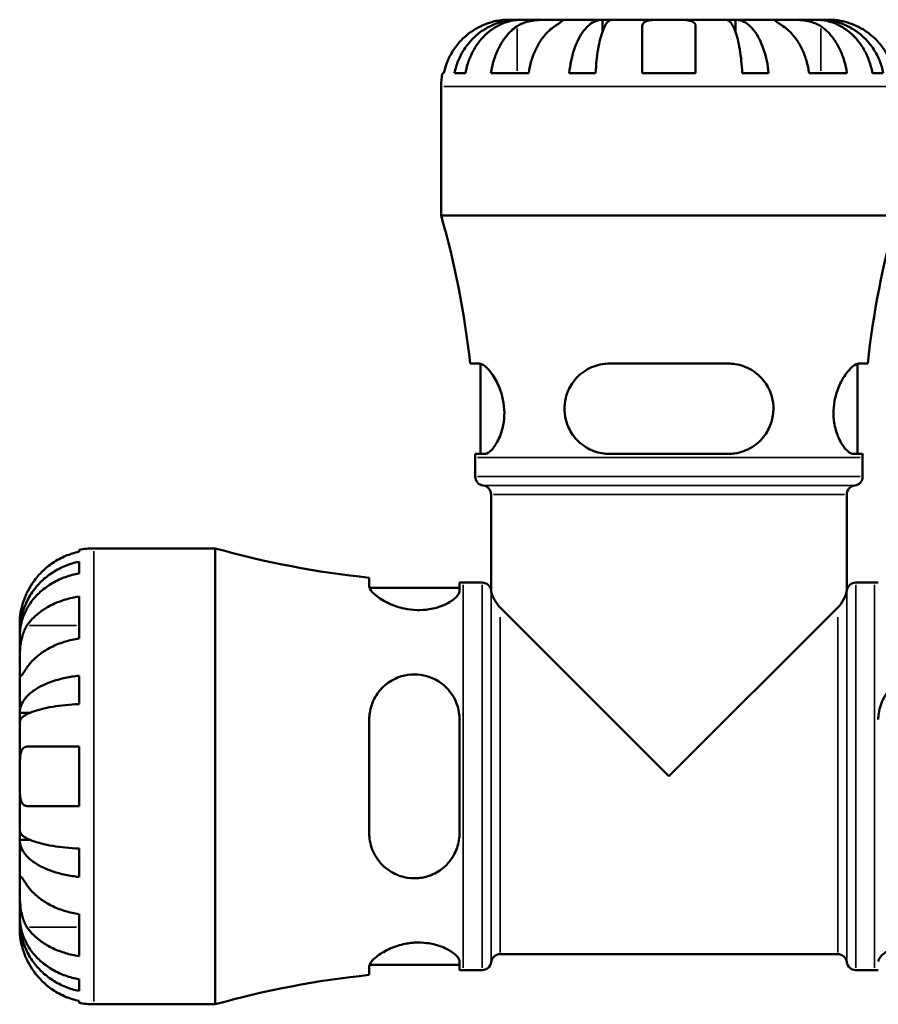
# Model space of a CAD drawing. Header units: inches. Extents: x 0.1 to 36.2, y -4.8 to 24.8.
# Tile 5 of 12: x 13.9 to 17.4, y 10.3 to 14.3. Entities that reach past the tile are written whole.
import ezdxf

# ---------------------------------------------------------------- set-up
doc = ezdxf.new("R2010")
doc.units = ezdxf.units.IN
doc.header["$MEASUREMENT"] = 0
doc.layers.add('Visible (ANSI)', color=7, linetype='Continuous', lineweight=50)
doc.layers.add('Visible Narrow (ANSI)', color=7, linetype='Continuous', lineweight=35)

msp = doc.modelspace()

# ---------------------------------------------------------------- linework, layer by layer
at = {"layer": 'Visible (ANSI)'}
for p, q in [((15.9495, 14.2885), (15.9074, 14.2885)), ((15.9495, 14.2885), (15.9495, 14.2878)), ((15.9656, 14.2885), (15.9495, 14.2885)), ((16.0991, 14.2885), (15.9656, 14.2885)), ((16.2922, 14.2885), (16.0991, 14.2885)), ((16.2922, 14.2885), (16.2922, 14.2405)), ((16.3309, 14.2885), (16.2922, 14.2885)), ((16.5619, 14.2885), (16.3309, 14.2885)), ((16.4538, 14.0721), (16.4538, 14.2624)), ((16.7929, 14.2885), (16.5619, 14.2885)), ((16.6701, 14.2624), (16.6701, 14.0721)), ((16.8316, 14.2885), (16.7929, 14.2885)), ((17.0248, 14.2885), (16.8316, 14.2885)), ((16.8316, 14.2885), (16.8316, 14.2405)), ((17.1583, 14.2885), (17.0248, 14.2885)), ((17.1744, 14.2885), (17.1583, 14.2885)), ((17.2165, 14.2885), (17.1744, 14.2885)), ((17.1744, 14.2885), (17.1744, 14.2878)), ((15.6424, 14.0721), (15.6488, 14.0721)), ((15.6919, 14.0721), (15.7363, 14.0721)), ((15.8397, 14.0721), (15.9928, 14.0721)), ((16.1572, 14.0721), (16.2643, 14.0721)), ((16.4538, 14.0721), (16.6701, 14.0721)), ((16.8596, 14.0721), (16.9667, 14.0721)), ((17.1311, 14.0721), (17.2841, 14.0721)), ((17.3876, 14.0721), (17.432, 14.0721)), ((15.6369, 13.4947), (15.6369, 14.018)), ((17.4869, 13.4947), (15.6369, 13.4947)), ((15.7919, 12.8933), (15.7551, 12.8933)), ((15.7966, 12.5268), (15.7966, 12.8927)), ((16.8028, 12.8933), (16.3211, 12.8933)), ((17.3272, 12.5268), (17.3272, 12.8927)), ((17.3687, 12.8933), (17.3319, 12.8933)), ((15.7757, 12.5268), (15.8135, 12.5268)), ((15.7757, 12.4349), (15.7757, 12.5119)), ((16.3211, 12.5268), (16.8028, 12.5268)), ((17.3104, 12.5268), (17.3482, 12.5268)), ((17.3482, 12.4349), (17.3482, 12.5119)), ((15.8404, 11.9704), (15.8404, 12.3615)), ((17.2834, 11.9704), (17.2834, 12.3615)), ((14.1678, 12.1295), (14.1678, 12.1374)), ((14.228, 12.1435), (14.7207, 12.1435)), ((14.7207, 10.2935), (14.7207, 12.1435)), ((14.1678, 12.0417), (14.1678, 12.0893)), ((15.3456, 12.0243), (15.3456, 11.9907)), ((15.7122, 11.9702), (15.7122, 12.0048)), ((15.727, 12.0047), (15.8034, 12.0047)), ((17.3204, 12.0047), (17.3968, 12.0047)), ((14.1678, 11.7775), (14.1678, 11.9478)), ((15.3469, 11.9838), (15.7122, 11.9838)), ((15.8769, 11.9036), (16.5619, 11.2185)), ((16.5619, 11.2185), (17.247, 11.9036)), ((13.9269, 11.8026), (13.9269, 11.8424)), ((13.9269, 11.8026), (13.9275, 11.8026)), ((13.9269, 11.7866), (13.9269, 11.8026)), ((13.9269, 11.6597), (13.9269, 11.7866)), ((13.9269, 11.4765), (13.9269, 11.6597)), ((14.1678, 11.5119), (14.1678, 11.6267)), ((13.9269, 11.4765), (13.9692, 11.4765)), ((13.9269, 11.4378), (13.9269, 11.4765)), ((13.9269, 11.2185), (13.9269, 11.4378)), ((15.3456, 11.4489), (15.3456, 10.9881)), ((15.7122, 10.9881), (15.7122, 11.4489)), ((13.9565, 11.3389), (14.1678, 11.3389)), ((14.1678, 11.0981), (14.1678, 11.3389)), ((13.9269, 10.9992), (13.9269, 11.2185)), ((14.1678, 11.0981), (13.9565, 11.0981)), ((13.9269, 10.9605), (13.9269, 10.9992)), ((13.9269, 10.9605), (13.9692, 10.9605)), ((13.9269, 10.7773), (13.9269, 10.9605)), ((14.1678, 10.8102), (14.1678, 10.9251)), ((13.9269, 10.6503), (13.9269, 10.7773)), ((13.9269, 10.6343), (13.9269, 10.6503)), ((13.9269, 10.6343), (13.9275, 10.6343)), ((13.9269, 10.5945), (13.9269, 10.6343)), ((14.1678, 10.4892), (14.1678, 10.6595)), ((15.8769, 10.497), (17.247, 10.497)), ((15.3456, 10.4463), (15.3456, 10.4126)), ((15.3469, 10.4532), (15.7122, 10.4532)), ((15.7122, 10.4322), (15.7122, 10.4667)), ((15.727, 10.4322), (15.8034, 10.4322)), ((17.3204, 10.4322), (17.3968, 10.4322)), ((14.1678, 10.3477), (14.1678, 10.3952)), ((14.1678, 10.2996), (14.1678, 10.3075)), ((14.228, 10.2935), (14.7207, 10.2935))]:
    msp.add_line(p, q, dxfattribs=at)
for centre, radius, start, end in [((15.9074, 14.018), 0.2705, 168.463, 180), ((12.2256, 12.5119), 3.5501, 6.1678, 16.0716), ((20.8983, 12.5119), 3.5501, 163.9284, 173.8322), ((12.2256, 12.5119), 3.5501, 0, 0.2403), ((20.8983, 12.5119), 3.5501, 179.7597, 180), ((15.8127, 12.4349), 0.037, 180, 262.8192), ((17.3112, 12.4349), 0.037, 277.1808, 0), ((15.8034, 12.3615), 0.037, 0, 82.8192), ((17.3204, 12.3615), 0.037, 97.1808, 180), ((14.228, 11.8424), 0.301, 90, 101.537), ((15.727, 15.7233), 3.7185, 254.299, 264.1126), ((15.727, 15.7233), 3.7185, 269.7706, 270), ((15.8034, 11.9677), 0.037, 7.1808, 90), ((17.3204, 11.9677), 0.037, 90, 172.8192), ((17.3968, 15.7233), 3.7185, 270, 270.2294), ((15.8769, 11.977), 0.037, 187.1808, 190.1618), ((17.247, 11.977), 0.037, 349.8382, 352.8192), ((15.8769, 10.46), 0.037, 90, 172.8192), ((17.247, 10.46), 0.037, 7.1808, 90), ((15.727, 6.7137), 3.7185, 90, 90.2294), ((15.8034, 10.4692), 0.037, 270, 352.8192), ((17.3204, 10.4692), 0.037, 187.1808, 270), ((17.3968, 6.7137), 3.7185, 89.7706, 90), ((15.727, 6.7137), 3.7185, 95.8874, 105.701), ((14.228, 10.5945), 0.301, 258.463, 270)]:
    msp.add_arc(centre, radius, start, end, dxfattribs=at)
for points, knots in [([(15.7992, 14.2624), (15.7874, 14.2569), (15.7755, 14.2502), (15.7488, 14.2325), (15.7346, 14.2207), (15.7109, 14.1971), (15.6991, 14.1831), (15.6788, 14.1528), (15.6703, 14.1366), (15.6577, 14.1063), (15.6523, 14.0894), (15.6488, 14.0721)], [3.3710416, 3.3710416, 3.3710416, 3.3710416, 3.4664774, 3.4664774, 3.5945107, 3.5945107, 3.7217826, 3.7217826, 3.8490545, 3.8490545, 3.9723619, 3.9723619, 3.9723619, 3.9723619]), ([(15.6919, 14.0721), (15.6953, 14.0894), (15.7005, 14.1064), (15.7127, 14.1368), (15.721, 14.153), (15.7406, 14.1833), (15.752, 14.1973), (15.7749, 14.2209), (15.7885, 14.2327), (15.8179, 14.2529), (15.8337, 14.2614), (15.8637, 14.2742), (15.8807, 14.2797), (15.9155, 14.2868), (15.9333, 14.2885), (15.9495, 14.2885)], [0.1303364, 0.1303364, 0.1303364, 0.1303364, 0.2540584, 0.2540584, 0.381276, 0.381276, 0.5084936, 0.5084936, 0.6360304, 0.6360304, 0.7635673, 0.7635673, 0.8915914, 0.8915914, 1.0196155, 1.0196155, 1.0196155, 1.0196155]), ([(15.9656, 14.2885), (15.9511, 14.2885), (15.9353, 14.2868), (15.9043, 14.2797), (15.8892, 14.2742), (15.8624, 14.2614), (15.8484, 14.2529), (15.8223, 14.2327), (15.8101, 14.2209), (15.7897, 14.1973), (15.7796, 14.1833), (15.7622, 14.153), (15.7548, 14.1368), (15.7439, 14.1064), (15.7393, 14.0894), (15.7363, 14.0721)], [3.0637481, 3.0637481, 3.0637481, 3.0637481, 3.1917723, 3.1917723, 3.3197964, 3.3197964, 3.4473332, 3.4473332, 3.57487, 3.57487, 3.7020877, 3.7020877, 3.8293053, 3.8293053, 3.9530272, 3.9530272, 3.9530272, 3.9530272]), ([(15.9074, 14.2885), (15.9074, 14.2885), (15.9063, 14.2885), (15.9019, 14.2884), (15.8983, 14.2883), (15.8868, 14.2876), (15.8776, 14.2866), (15.8594, 14.2832), (15.8514, 14.2814), (15.8367, 14.2771), (15.8303, 14.2751), (15.817, 14.2702), (15.8103, 14.2674), (15.8021, 14.2638), (15.8007, 14.2631), (15.7992, 14.2624)], [-1.9083114, -1.9083114, -1.9083114, -1.9083114, -1.8410665, -1.8410665, -1.767715, -1.767715, -1.6603296, -1.6603296, -1.5872685, -1.5872685, -1.5326102, -1.5326102, -1.476028, -1.476028, -1.4636078, -1.4636078, -1.4636078, -1.4636078]), ([(15.8397, 14.0721), (15.8423, 14.0894), (15.846, 14.1063), (15.855, 14.1366), (15.861, 14.1528), (15.8753, 14.1831), (15.8837, 14.1971), (15.9005, 14.2207), (15.9105, 14.2325), (15.9293, 14.2502), (15.9378, 14.2569), (15.9461, 14.2624)], [0.1303408, 0.1303408, 0.1303408, 0.1303408, 0.2536482, 0.2536482, 0.3809202, 0.3809202, 0.5081921, 0.5081921, 0.6362254, 0.6362254, 0.7316612, 0.7316612, 0.7316612, 0.7316612]), ([(15.9461, 14.2624), (15.9486, 14.2641), (15.9512, 14.2656), (15.9592, 14.27), (15.965, 14.2727), (15.9779, 14.2774), (15.9849, 14.2794), (16.0025, 14.2835), (16.0133, 14.2852), (16.0378, 14.2876), (16.0512, 14.2881), (16.077, 14.2885), (16.089, 14.2885), (16.0991, 14.2885)], [-0.4426933, -0.4426933, -0.4426933, -0.4426933, -0.4134358, -0.4134358, -0.356428, -0.356428, -0.2966362, -0.2966362, -0.2128548, -0.2128548, -0.1090118, -0.1090118, 0, 0, 0, 0]), ([(16.0991, 14.2624), (16.0908, 14.2569), (16.0823, 14.2502), (16.0635, 14.2325), (16.0535, 14.2207), (16.0367, 14.1971), (16.0283, 14.1831), (16.014, 14.1528), (16.008, 14.1366), (15.999, 14.1063), (15.9953, 14.0894), (15.9928, 14.0721)], [3.3710401, 3.3710401, 3.3710401, 3.3710401, 3.4664759, 3.4664759, 3.5945092, 3.5945092, 3.7217811, 3.7217811, 3.849053, 3.849053, 3.9723605, 3.9723605, 3.9723605, 3.9723605]), ([(16.0991, 14.2885), (16.1047, 14.2885), (16.1097, 14.2885), (16.1185, 14.2884), (16.1222, 14.2884), (16.1288, 14.2879), (16.1307, 14.2873), (16.1309, 14.285), (16.1292, 14.2833), (16.1239, 14.2791), (16.1209, 14.277), (16.1139, 14.2723), (16.1099, 14.2696), (16.1034, 14.2653), (16.1013, 14.2639), (16.0991, 14.2624)], [0, 0, 0, 0, 0.0605809, 0.0605809, 0.1253161, 0.1253161, 0.2148329, 0.2148329, 0.2996129, 0.2996129, 0.3587788, 0.3587788, 0.416121, 0.416121, 0.4421601, 0.4421601, 0.4421601, 0.4421601]), ([(16.1572, 14.0721), (16.159, 14.0894), (16.1617, 14.1064), (16.1681, 14.1368), (16.1724, 14.153), (16.1827, 14.1833), (16.1887, 14.1973), (16.2007, 14.2209), (16.2078, 14.2327), (16.2232, 14.2529), (16.2315, 14.2614), (16.2472, 14.2742), (16.2562, 14.2797), (16.2744, 14.2868), (16.2837, 14.2885), (16.2922, 14.2885)], [0.1303364, 0.1303364, 0.1303364, 0.1303364, 0.2540584, 0.2540584, 0.381276, 0.381276, 0.5084936, 0.5084936, 0.6360304, 0.6360304, 0.7635673, 0.7635673, 0.8915914, 0.8915914, 1.0196155, 1.0196155, 1.0196155, 1.0196155]), ([(16.3309, 14.2885), (16.3267, 14.2885), (16.3221, 14.2868), (16.3131, 14.2797), (16.3087, 14.2742), (16.301, 14.2614), (16.2969, 14.2529), (16.2893, 14.2327), (16.2858, 14.2209), (16.2798, 14.1973), (16.2769, 14.1833), (16.2718, 14.153), (16.2697, 14.1368), (16.2665, 14.1064), (16.2652, 14.0894), (16.2643, 14.0721)], [3.0637484, 3.0637484, 3.0637484, 3.0637484, 3.1917725, 3.1917725, 3.3197966, 3.3197966, 3.4473335, 3.4473335, 3.5748703, 3.5748703, 3.7020879, 3.7020879, 3.8293055, 3.8293055, 3.9530275, 3.9530275, 3.9530275, 3.9530275]), ([(16.4538, 14.2624), (16.4538, 14.2643), (16.454, 14.2661), (16.4552, 14.2705), (16.4565, 14.2729), (16.4605, 14.2774), (16.4633, 14.2794), (16.4721, 14.2835), (16.4787, 14.2852), (16.4964, 14.2876), (16.5078, 14.2881), (16.5335, 14.2885), (16.5477, 14.2885), (16.5619, 14.2885)], [-0.4398235, -0.4398235, -0.4398235, -0.4398235, -0.4063078, -0.4063078, -0.353671, -0.353671, -0.2963084, -0.2963084, -0.2119376, -0.2119376, -0.1088504, -0.1088504, 0, 0, 0, 0]), ([(16.5619, 14.2885), (16.5708, 14.2885), (16.5796, 14.2885), (16.5975, 14.2884), (16.6064, 14.2883), (16.627, 14.2876), (16.6378, 14.2866), (16.6523, 14.2832), (16.6571, 14.2814), (16.6637, 14.2771), (16.6658, 14.2751), (16.6689, 14.2702), (16.6698, 14.2674), (16.6701, 14.2638), (16.6701, 14.2631), (16.6701, 14.2624)], [-1.9083114, -1.9083114, -1.9083114, -1.9083114, -1.8410665, -1.8410665, -1.767715, -1.767715, -1.6603296, -1.6603296, -1.5872685, -1.5872685, -1.5326102, -1.5326102, -1.476028, -1.476028, -1.4636078, -1.4636078, -1.4636078, -1.4636078]), ([(16.8596, 14.0721), (16.8587, 14.0894), (16.8573, 14.1064), (16.8542, 14.1368), (16.8521, 14.153), (16.847, 14.1833), (16.844, 14.1973), (16.8381, 14.2209), (16.8346, 14.2327), (16.827, 14.2529), (16.8229, 14.2614), (16.8151, 14.2742), (16.8107, 14.2797), (16.8017, 14.2868), (16.7971, 14.2885), (16.7929, 14.2885)], [0.1303364, 0.1303364, 0.1303364, 0.1303364, 0.2540584, 0.2540584, 0.381276, 0.381276, 0.5084936, 0.5084936, 0.6360304, 0.6360304, 0.7635673, 0.7635673, 0.8915914, 0.8915914, 1.0196155, 1.0196155, 1.0196155, 1.0196155]), ([(16.8316, 14.2885), (16.8402, 14.2885), (16.8495, 14.2868), (16.8677, 14.2797), (16.8767, 14.2742), (16.8924, 14.2614), (16.9006, 14.2529), (16.9161, 14.2327), (16.9232, 14.2209), (16.9352, 14.1973), (16.9412, 14.1833), (16.9515, 14.153), (16.9558, 14.1368), (16.9622, 14.1064), (16.9649, 14.0894), (16.9667, 14.0721)], [3.0637481, 3.0637481, 3.0637481, 3.0637481, 3.1917723, 3.1917723, 3.3197964, 3.3197964, 3.4473332, 3.4473332, 3.57487, 3.57487, 3.7020877, 3.7020877, 3.8293053, 3.8293053, 3.9530272, 3.9530272, 3.9530272, 3.9530272]), ([(17.0248, 14.2624), (17.0223, 14.2641), (17.02, 14.2656), (17.0133, 14.27), (17.0094, 14.2727), (17.0025, 14.2774), (16.9996, 14.2794), (16.9944, 14.2835), (16.9929, 14.2852), (16.9933, 14.2876), (16.996, 14.2881), (17.0066, 14.2885), (17.0146, 14.2885), (17.0248, 14.2885)], [-0.4426933, -0.4426933, -0.4426933, -0.4426933, -0.4134358, -0.4134358, -0.356428, -0.356428, -0.2966362, -0.2966362, -0.2128548, -0.2128548, -0.1090118, -0.1090118, 0, 0, 0, 0]), ([(17.0248, 14.2885), (17.0304, 14.2885), (17.0366, 14.2885), (17.0505, 14.2884), (17.0582, 14.2884), (17.0773, 14.2879), (17.0889, 14.2873), (17.1117, 14.285), (17.1226, 14.2833), (17.1402, 14.2791), (17.1471, 14.277), (17.1598, 14.2723), (17.1656, 14.2696), (17.1733, 14.2653), (17.1756, 14.2639), (17.1778, 14.2624)], [0, 0, 0, 0, 0.0605809, 0.0605809, 0.1253161, 0.1253161, 0.2148329, 0.2148329, 0.2996129, 0.2996129, 0.3587788, 0.3587788, 0.416121, 0.416121, 0.4421601, 0.4421601, 0.4421601, 0.4421601]), ([(17.1311, 14.0721), (17.1286, 14.0894), (17.1248, 14.1063), (17.1159, 14.1366), (17.1099, 14.1528), (17.0955, 14.1831), (17.0872, 14.1971), (17.0704, 14.2207), (17.0604, 14.2325), (17.0416, 14.2502), (17.0331, 14.2569), (17.0248, 14.2624)], [0.1303408, 0.1303408, 0.1303408, 0.1303408, 0.2536482, 0.2536482, 0.3809202, 0.3809202, 0.5081921, 0.5081921, 0.6362254, 0.6362254, 0.7316612, 0.7316612, 0.7316612, 0.7316612]), ([(17.3876, 14.0721), (17.3845, 14.0894), (17.3799, 14.1064), (17.3691, 14.1368), (17.3617, 14.153), (17.3443, 14.1833), (17.3342, 14.1973), (17.3138, 14.2209), (17.3016, 14.2327), (17.2755, 14.2529), (17.2614, 14.2614), (17.2347, 14.2742), (17.2196, 14.2797), (17.1886, 14.2868), (17.1728, 14.2885), (17.1583, 14.2885)], [0.1303364, 0.1303364, 0.1303364, 0.1303364, 0.2540584, 0.2540584, 0.381276, 0.381276, 0.5084936, 0.5084936, 0.6360304, 0.6360304, 0.7635673, 0.7635673, 0.8915914, 0.8915914, 1.0196155, 1.0196155, 1.0196155, 1.0196155]), ([(17.1744, 14.2885), (17.1906, 14.2885), (17.2084, 14.2868), (17.2432, 14.2797), (17.2602, 14.2742), (17.2902, 14.2614), (17.306, 14.2529), (17.3354, 14.2327), (17.349, 14.2209), (17.3719, 14.1973), (17.3833, 14.1833), (17.4029, 14.153), (17.4112, 14.1368), (17.4234, 14.1064), (17.4285, 14.0894), (17.432, 14.0721)], [3.0637481, 3.0637481, 3.0637481, 3.0637481, 3.1917723, 3.1917723, 3.3197964, 3.3197964, 3.4473332, 3.4473332, 3.57487, 3.57487, 3.7020877, 3.7020877, 3.8293053, 3.8293053, 3.9530272, 3.9530272, 3.9530272, 3.9530272]), ([(17.1778, 14.2624), (17.1861, 14.2569), (17.1946, 14.2502), (17.2134, 14.2325), (17.2234, 14.2207), (17.2402, 14.1971), (17.2485, 14.1831), (17.2629, 14.1528), (17.2689, 14.1366), (17.2779, 14.1063), (17.2816, 14.0894), (17.2841, 14.0721)], [3.3710416, 3.3710416, 3.3710416, 3.3710416, 3.4664774, 3.4664774, 3.5945107, 3.5945107, 3.7217826, 3.7217826, 3.8490545, 3.8490545, 3.9723619, 3.9723619, 3.9723619, 3.9723619]), ([(17.3247, 14.2624), (17.3206, 14.2643), (17.3165, 14.2661), (17.306, 14.2705), (17.2996, 14.2729), (17.2863, 14.2774), (17.2795, 14.2794), (17.2634, 14.2835), (17.2546, 14.2852), (17.2375, 14.2876), (17.23, 14.2881), (17.2193, 14.2885), (17.2165, 14.2885), (17.2165, 14.2885)], [-0.4398235, -0.4398235, -0.4398235, -0.4398235, -0.4063078, -0.4063078, -0.353671, -0.353671, -0.2963084, -0.2963084, -0.2119376, -0.2119376, -0.1088504, -0.1088504, 0, 0, 0, 0]), ([(17.4751, 14.0721), (17.4715, 14.0894), (17.4662, 14.1063), (17.4536, 14.1366), (17.445, 14.1528), (17.4247, 14.1831), (17.413, 14.1971), (17.3892, 14.2207), (17.3751, 14.2325), (17.3484, 14.2502), (17.3365, 14.2569), (17.3247, 14.2624)], [0.1303408, 0.1303408, 0.1303408, 0.1303408, 0.2536482, 0.2536482, 0.3809202, 0.3809202, 0.5081921, 0.5081921, 0.6362254, 0.6362254, 0.7316612, 0.7316612, 0.7316612, 0.7316612]), ([(15.7919, 12.8933), (15.7948, 12.8933), (15.7979, 12.8926), (15.8101, 12.8876), (15.8204, 12.8793), (15.8418, 12.8549), (15.853, 12.8386), (15.8719, 12.8015), (15.8799, 12.7813), (15.8897, 12.7426), (15.8925, 12.7251), (15.8945, 12.6904), (15.8937, 12.6736), (15.8888, 12.6378), (15.884, 12.6196), (15.8703, 12.5835), (15.861, 12.5668), (15.8416, 12.5411), (15.8315, 12.5323), (15.8193, 12.5274), (15.8163, 12.5268), (15.8135, 12.5268)], [-1.663397, -1.663397, -1.663397, -1.663397, -1.589671, -1.589671, -1.392341, -1.392341, -1.192246, -1.192246, -1.011713, -1.011713, -0.875366, -0.875366, -0.745545, -0.745545, -0.587002, -0.587002, -0.39013, -0.39013, -0.185771, -0.185771, -0.114443, -0.114443, -0.114443, -0.114443]), ([(16.3211, 12.5268), (16.3138, 12.5268), (16.3066, 12.5272), (16.2761, 12.5308), (16.2538, 12.538), (16.2112, 12.5612), (16.1914, 12.5779), (16.1633, 12.6146), (16.1535, 12.6329), (16.1416, 12.6691), (16.1386, 12.6858), (16.1373, 12.7205), (16.1391, 12.7378), (16.1485, 12.7753), (16.1572, 12.7946), (16.1833, 12.8337), (16.2023, 12.852), (16.2447, 12.8783), (16.2676, 12.8871), (16.3016, 12.8925), (16.3113, 12.8933), (16.3211, 12.8933)], [-1.648207, -1.648207, -1.648207, -1.648207, -1.590103, -1.590103, -1.400608, -1.400608, -1.192684, -1.192684, -1.029837, -1.029837, -0.899018, -0.899018, -0.764732, -0.764732, -0.595743, -0.595743, -0.37927, -0.37927, -0.178857, -0.178857, -0.100306, -0.100306, -0.100306, -0.100306]), ([(16.8028, 12.8933), (16.812, 12.8933), (16.8211, 12.8926), (16.8541, 12.8876), (16.8768, 12.8793), (16.9176, 12.8549), (16.9357, 12.8386), (16.9631, 12.8015), (16.9732, 12.7813), (16.984, 12.7426), (16.9863, 12.7251), (16.9858, 12.6904), (16.9832, 12.6736), (16.9725, 12.6378), (16.9635, 12.6196), (16.9376, 12.5835), (16.9196, 12.5668), (16.878, 12.5411), (16.8542, 12.5323), (16.8205, 12.5274), (16.8117, 12.5268), (16.8028, 12.5268)], [-1.663397, -1.663397, -1.663397, -1.663397, -1.589671, -1.589671, -1.392341, -1.392341, -1.192246, -1.192246, -1.011713, -1.011713, -0.875366, -0.875366, -0.745545, -0.745545, -0.587002, -0.587002, -0.39013, -0.39013, -0.185771, -0.185771, -0.114443, -0.114443, -0.114443, -0.114443]), ([(17.3104, 12.5268), (17.3081, 12.5268), (17.3057, 12.5272), (17.2949, 12.5308), (17.2857, 12.538), (17.2664, 12.5612), (17.2563, 12.5779), (17.2415, 12.6146), (17.2362, 12.6329), (17.2305, 12.6691), (17.2295, 12.6858), (17.2309, 12.7205), (17.2333, 12.7378), (17.2421, 12.7753), (17.2492, 12.7946), (17.2678, 12.8337), (17.2798, 12.852), (17.3024, 12.8783), (17.3129, 12.8871), (17.3256, 12.8925), (17.3289, 12.8933), (17.3319, 12.8933)], [-1.648207, -1.648207, -1.648207, -1.648207, -1.590103, -1.590103, -1.400608, -1.400608, -1.192684, -1.192684, -1.029837, -1.029837, -0.899018, -0.899018, -0.764732, -0.764732, -0.595743, -0.595743, -0.37927, -0.37927, -0.178857, -0.178857, -0.100306, -0.100306, -0.100306, -0.100306]), ([(14.1678, 12.1295), (14.1486, 12.1255), (14.1298, 12.1196), (14.0961, 12.1055), (14.078, 12.096), (14.0444, 12.0734), (14.0288, 12.0603), (14.0024, 12.0339), (13.9893, 12.018), (13.9698, 11.9887), (13.9626, 11.9757), (13.9565, 11.9629)], [0.1450696, 0.1450696, 0.1450696, 0.1450696, 0.2820822, 0.2820822, 0.4237407, 0.4237407, 0.5653993, 0.5653993, 0.7081533, 0.7081533, 0.8117628, 0.8117628, 0.8117628, 0.8117628]), ([(13.9269, 11.8026), (13.9269, 11.8207), (13.9288, 11.8405), (13.9367, 11.8792), (13.9428, 11.8982), (13.9571, 11.9316), (13.9665, 11.9491), (13.989, 11.9818), (14.0021, 11.997), (14.0284, 12.0225), (14.044, 12.0351), (14.0777, 12.0569), (14.0957, 12.0661), (14.1296, 12.0797), (14.1485, 12.0855), (14.1678, 12.0893)], [3.4105526, 3.4105526, 3.4105526, 3.4105526, 3.5529946, 3.5529946, 3.6954366, 3.6954366, 3.837344, 3.837344, 3.9792514, 3.9792514, 4.1208328, 4.1208328, 4.2624142, 4.2624142, 4.4001446, 4.4001446, 4.4001446, 4.4001446]), ([(14.1678, 12.0417), (14.1485, 12.0383), (14.1296, 12.0332), (14.0957, 12.0211), (14.0777, 12.0129), (14.044, 11.9935), (14.0284, 11.9823), (14.0021, 11.9596), (13.989, 11.946), (13.9665, 11.9169), (13.9571, 11.9013), (13.9428, 11.8716), (13.9367, 11.8548), (13.9288, 11.8203), (13.9269, 11.8027), (13.9269, 11.7866)], [0.1450627, 0.1450627, 0.1450627, 0.1450627, 0.2827931, 0.2827931, 0.4243745, 0.4243745, 0.5659559, 0.5659559, 0.7078633, 0.7078633, 0.8497707, 0.8497707, 0.9922127, 0.9922127, 1.1346547, 1.1346547, 1.1346547, 1.1346547]), ([(15.7122, 11.9702), (15.7122, 11.9681), (15.7118, 11.9659), (15.7085, 11.9562), (15.7021, 11.948), (15.6806, 11.9299), (15.6643, 11.92), (15.6281, 11.9051), (15.6095, 11.8996), (15.573, 11.8936), (15.556, 11.8924), (15.5212, 11.8933), (15.5039, 11.8955), (15.4659, 11.9037), (15.4461, 11.9105), (15.4067, 11.9283), (15.3883, 11.9398), (15.3615, 11.9614), (15.3525, 11.9716), (15.3465, 11.9841), (15.3456, 11.9876), (15.3456, 11.9907)], [-1.636739, -1.636739, -1.636739, -1.636739, -1.581285, -1.581285, -1.403823, -1.403823, -1.196099, -1.196099, -1.029644, -1.029644, -0.896961, -0.896961, -0.763085, -0.763085, -0.59209, -0.59209, -0.378442, -0.378442, -0.178804, -0.178804, -0.094753, -0.094753, -0.094753, -0.094753]), ([(13.9565, 11.9629), (13.9563, 11.9625), (13.9562, 11.9622), (13.953, 11.9554), (13.9502, 11.949), (13.9454, 11.9368), (13.9433, 11.9311), (13.9392, 11.9188), (13.9372, 11.9121), (13.9327, 11.8947), (13.9307, 11.8846), (13.9279, 11.8656), (13.9274, 11.8574), (13.9269, 11.8456), (13.9269, 11.8424), (13.9269, 11.8424)], [-0.4957971, -0.4957971, -0.4957971, -0.4957971, -0.4929032, -0.4929032, -0.4382918, -0.4382918, -0.3907092, -0.3907092, -0.333219, -0.333219, -0.2348647, -0.2348647, -0.1213705, -0.1213705, 0, 0, 0, 0]), ([(13.9565, 11.83), (13.9626, 11.839), (13.9698, 11.8482), (13.9893, 11.869), (14.0024, 11.8802), (14.0288, 11.8989), (14.0444, 11.9082), (14.078, 11.9241), (14.0961, 11.9309), (14.1298, 11.9408), (14.1486, 11.945), (14.1678, 11.9478)], [3.7718763, 3.7718763, 3.7718763, 3.7718763, 3.8754858, 3.8754858, 4.0182398, 4.0182398, 4.1598984, 4.1598984, 4.3015569, 4.3015569, 4.4385695, 4.4385695, 4.4385695, 4.4385695]), ([(15.8769, 11.9036), (15.8586, 11.9218), (15.8457, 11.9489), (15.8411, 11.9664), (15.8407, 11.9686), (15.8405, 11.97), (15.8405, 11.9702), (15.8405, 11.9704), (15.8404, 11.9704), (15.8404, 11.9704), (15.8404, 11.9704), (15.8404, 11.9704), (15.8404, 11.9704), (15.8404, 11.9704), (15.8404, 11.9704), (15.8404, 11.9704)], [-1.1778721, -1.1778721, -1.1778721, -1.1778721, -0.7415496, -0.7415496, -0.6516191, -0.6516191, -0.6263769, -0.6263769, -0.615983, -0.615983, -0.6128369, -0.6128369, -0.6108661, -0.6108661, -0.6104431, -0.6104431, -0.6104431, -0.6104431]), ([(17.2834, 11.9704), (17.2834, 11.9704), (17.2834, 11.9704), (17.2834, 11.9704), (17.2834, 11.9704), (17.2834, 11.9704), (17.2834, 11.9704), (17.2834, 11.9704), (17.2834, 11.9702), (17.2833, 11.9697), (17.2832, 11.9692), (17.2829, 11.9673), (17.2824, 11.9652), (17.2808, 11.9588), (17.2789, 11.9528), (17.2697, 11.9328), (17.2616, 11.9199), (17.2507, 11.9074), (17.2489, 11.9054), (17.247, 11.9036)], [-0.6104431, -0.6104431, -0.6104431, -0.6104431, -0.6090489, -0.6090489, -0.6067107, -0.6067107, -0.602857, -0.602857, -0.5803006, -0.5803006, -0.5459677, -0.5459677, -0.4634741, -0.4634741, -0.3010112, -0.3010112, -0.047745, -0.047745, 0, 0, 0, 0]), ([(13.9269, 11.6597), (13.9269, 11.6657), (13.9269, 11.6724), (13.927, 11.6872), (13.927, 11.6953), (13.9275, 11.7161), (13.9281, 11.729), (13.9306, 11.7541), (13.9325, 11.7661), (13.937, 11.7856), (13.9392, 11.7933), (13.9444, 11.8076), (13.9473, 11.8141), (13.9524, 11.8236), (13.9544, 11.8269), (13.9565, 11.83)], [0, 0, 0, 0, 0.0649002, 0.0649002, 0.1342346, 0.1342346, 0.2334593, 0.2334593, 0.3268314, 0.3268314, 0.3920812, 0.3920812, 0.4555741, 0.4555741, 0.4925727, 0.4925727, 0.4925727, 0.4925727]), ([(14.1678, 11.7775), (14.1486, 11.7747), (14.1298, 11.7705), (14.0961, 11.7606), (14.078, 11.7539), (14.0444, 11.7379), (14.0288, 11.7286), (14.0024, 11.7099), (13.9893, 11.6987), (13.9698, 11.6779), (13.9626, 11.6688), (13.9565, 11.6597)], [0.1450696, 0.1450696, 0.1450696, 0.1450696, 0.2820822, 0.2820822, 0.4237407, 0.4237407, 0.5653993, 0.5653993, 0.7081533, 0.7081533, 0.8117628, 0.8117628, 0.8117628, 0.8117628]), ([(13.9565, 11.6597), (13.9544, 11.6565), (13.9524, 11.6535), (13.9472, 11.6459), (13.9443, 11.6416), (13.9391, 11.6342), (13.9369, 11.6311), (13.9325, 11.6258), (13.9307, 11.6242), (13.928, 11.6247), (13.9274, 11.6278), (13.9269, 11.6395), (13.9269, 11.6484), (13.9269, 11.6597)], [-0.4928721, -0.4928721, -0.4928721, -0.4928721, -0.4551367, -0.4551367, -0.3918022, -0.3918022, -0.3264501, -0.3264501, -0.2361808, -0.2361808, -0.121278, -0.121278, 0, 0, 0, 0]), ([(13.9269, 11.4765), (13.9269, 11.486), (13.9288, 11.4963), (13.9367, 11.5166), (13.9428, 11.5266), (13.9571, 11.5441), (13.9665, 11.5532), (13.989, 11.5704), (14.0021, 11.5784), (14.0284, 11.5917), (14.044, 11.5984), (14.0777, 11.6098), (14.0957, 11.6146), (14.1296, 11.6217), (14.1485, 11.6247), (14.1678, 11.6267)], [3.4105526, 3.4105526, 3.4105526, 3.4105526, 3.5529946, 3.5529946, 3.6954366, 3.6954366, 3.837344, 3.837344, 3.9792514, 3.9792514, 4.1208328, 4.1208328, 4.2624142, 4.2624142, 4.4001446, 4.4001446, 4.4001446, 4.4001446]), ([(15.3456, 11.4489), (15.3456, 11.4579), (15.3463, 11.4669), (15.351, 11.4987), (15.3587, 11.5204), (15.3819, 11.5609), (15.3979, 11.5793), (15.4346, 11.6076), (15.4549, 11.6181), (15.4939, 11.6296), (15.5115, 11.6322), (15.5466, 11.6321), (15.5634, 11.6297), (15.5993, 11.6193), (15.6176, 11.6105), (15.6538, 11.5851), (15.6707, 11.5674), (15.6969, 11.5263), (15.7059, 11.5026), (15.7114, 11.4682), (15.7122, 11.4586), (15.7122, 11.4489)], [-1.650504, -1.650504, -1.650504, -1.650504, -1.578252, -1.578252, -1.390969, -1.390969, -1.191276, -1.191276, -1.009245, -1.009245, -0.871368, -0.871368, -0.740909, -0.740909, -0.583385, -0.583385, -0.388393, -0.388393, -0.185207, -0.185207, -0.107611, -0.107611, -0.107611, -0.107611]), ([(17.4117, 11.4489), (17.4117, 11.4573), (17.4123, 11.4656), (17.4166, 11.4969), (17.4241, 11.5189), (17.4465, 11.5586), (17.4613, 11.5763), (17.4953, 11.6041), (17.5138, 11.6146), (17.5503, 11.6274), (17.5672, 11.6309), (17.6019, 11.6328), (17.6191, 11.6313), (17.6569, 11.6227), (17.6766, 11.6143), (17.7161, 11.5889), (17.7346, 11.5704), (17.7617, 11.5287), (17.771, 11.5058), (17.7773, 11.4708), (17.7783, 11.4599), (17.7783, 11.4489)], [-1.633437, -1.633437, -1.633437, -1.633437, -1.566387, -1.566387, -1.37957, -1.37957, -1.194247, -1.194247, -1.02752, -1.02752, -0.895173, -0.895173, -0.762136, -0.762136, -0.592512, -0.592512, -0.379303, -0.379303, -0.179073, -0.179073, -0.091234, -0.091234, -0.091234, -0.091234]), ([(14.1678, 11.5119), (14.1485, 11.5109), (14.1296, 11.5094), (14.0957, 11.5059), (14.0777, 11.5035), (14.044, 11.4979), (14.0284, 11.4946), (14.0021, 11.488), (13.989, 11.4841), (13.9665, 11.4756), (13.9571, 11.4711), (13.9428, 11.4625), (13.9367, 11.4576), (13.9288, 11.4476), (13.9269, 11.4425), (13.9269, 11.4378)], [0.1450627, 0.1450627, 0.1450627, 0.1450627, 0.2827931, 0.2827931, 0.4243745, 0.4243745, 0.5659559, 0.5659559, 0.7078633, 0.7078633, 0.8497707, 0.8497707, 0.9922127, 0.9922127, 1.1346547, 1.1346547, 1.1346547, 1.1346547]), ([(13.9269, 11.2185), (13.9269, 11.2272), (13.9269, 11.2359), (13.927, 11.2536), (13.9271, 11.2625), (13.9277, 11.2851), (13.9285, 11.2976), (13.9319, 11.3154), (13.9338, 11.3215), (13.9384, 11.3298), (13.9406, 11.3325), (13.9459, 11.3366), (13.9489, 11.3379), (13.9536, 11.3388), (13.955, 11.3389), (13.9565, 11.3389)], [-2.1133292, -2.1133292, -2.1133292, -2.1133292, -2.0466916, -2.0466916, -1.9751602, -1.9751602, -1.8558215, -1.8558215, -1.7716513, -1.7716513, -1.7101269, -1.7101269, -1.6476957, -1.6476957, -1.6212134, -1.6212134, -1.6212134, -1.6212134]), ([(13.9565, 11.0981), (13.9542, 11.0981), (13.952, 11.0984), (13.9469, 11.0999), (13.9441, 11.1015), (13.9391, 11.1062), (13.9369, 11.1094), (13.9325, 11.1191), (13.9307, 11.1263), (13.928, 11.1456), (13.9274, 11.1583), (13.9269, 11.1868), (13.9269, 11.2026), (13.9269, 11.2185)], [-0.4934501, -0.4934501, -0.4934501, -0.4934501, -0.4521019, -0.4521019, -0.3912912, -0.3912912, -0.3271404, -0.3271404, -0.2360274, -0.2360274, -0.1212991, -0.1212991, 0, 0, 0, 0]), ([(13.9269, 10.9992), (13.9269, 10.9945), (13.9288, 10.9894), (13.9367, 10.9794), (13.9428, 10.9745), (13.9571, 10.9658), (13.9665, 10.9613), (13.989, 10.9529), (14.0021, 10.9489), (14.0284, 10.9423), (14.044, 10.9391), (14.0777, 10.9334), (14.0957, 10.931), (14.1296, 10.9275), (14.1485, 10.926), (14.1678, 10.9251)], [3.4105526, 3.4105526, 3.4105526, 3.4105526, 3.5529946, 3.5529946, 3.6954366, 3.6954366, 3.837344, 3.837344, 3.9792514, 3.9792514, 4.1208328, 4.1208328, 4.2624142, 4.2624142, 4.4001446, 4.4001446, 4.4001446, 4.4001446]), ([(15.7122, 10.9881), (15.7122, 10.9811), (15.7118, 10.9742), (15.7085, 10.9454), (15.7021, 10.9243), (15.6806, 10.8822), (15.6643, 10.8619), (15.6281, 10.8326), (15.6095, 10.8221), (15.573, 10.8094), (15.556, 10.806), (15.5212, 10.8041), (15.5039, 10.8057), (15.4659, 10.8146), (15.4461, 10.8232), (15.4067, 10.849), (15.3883, 10.8677), (15.3615, 10.9097), (15.3525, 10.9326), (15.3465, 10.9671), (15.3456, 10.9776), (15.3456, 10.9881)], [-1.636739, -1.636739, -1.636739, -1.636739, -1.581285, -1.581285, -1.403823, -1.403823, -1.196099, -1.196099, -1.029644, -1.029644, -0.896961, -0.896961, -0.763085, -0.763085, -0.59209, -0.59209, -0.378442, -0.378442, -0.178804, -0.178804, -0.094753, -0.094753, -0.094753, -0.094753]), ([(14.1678, 10.8102), (14.1485, 10.8122), (14.1296, 10.8152), (14.0957, 10.8224), (14.0777, 10.8272), (14.044, 10.8386), (14.0284, 10.8452), (14.0021, 10.8586), (13.989, 10.8666), (13.9665, 10.8837), (13.9571, 10.8929), (13.9428, 10.9104), (13.9367, 10.9203), (13.9288, 10.9406), (13.9269, 10.951), (13.9269, 10.9605)], [0.1450627, 0.1450627, 0.1450627, 0.1450627, 0.2827931, 0.2827931, 0.4243745, 0.4243745, 0.5659559, 0.5659559, 0.7078633, 0.7078633, 0.8497707, 0.8497707, 0.9922127, 0.9922127, 1.1346547, 1.1346547, 1.1346547, 1.1346547]), ([(13.9269, 10.7773), (13.9269, 10.7833), (13.9269, 10.7887), (13.927, 10.7982), (13.927, 10.8023), (13.9275, 10.8098), (13.9281, 10.8122), (13.9306, 10.8128), (13.9325, 10.8112), (13.937, 10.8057), (13.9392, 10.8026), (13.9444, 10.7952), (13.9473, 10.7909), (13.9524, 10.7833), (13.9544, 10.7804), (13.9565, 10.7773)], [0, 0, 0, 0, 0.0649002, 0.0649002, 0.1342346, 0.1342346, 0.2334593, 0.2334593, 0.3268314, 0.3268314, 0.3920812, 0.3920812, 0.4555741, 0.4555741, 0.4925727, 0.4925727, 0.4925727, 0.4925727]), ([(13.9565, 10.607), (13.9544, 10.6101), (13.9524, 10.6135), (13.9472, 10.6231), (13.9443, 10.6296), (13.9391, 10.6439), (13.9369, 10.6516), (13.9325, 10.6708), (13.9307, 10.6824), (13.928, 10.7092), (13.9274, 10.724), (13.9269, 10.7526), (13.9269, 10.766), (13.9269, 10.7773)], [-0.4928721, -0.4928721, -0.4928721, -0.4928721, -0.4551367, -0.4551367, -0.3918022, -0.3918022, -0.3264501, -0.3264501, -0.2361808, -0.2361808, -0.121278, -0.121278, 0, 0, 0, 0]), ([(13.9565, 10.7773), (13.9626, 10.7682), (13.9698, 10.759), (13.9893, 10.7383), (14.0024, 10.7271), (14.0288, 10.7084), (14.0444, 10.6991), (14.078, 10.6831), (14.0961, 10.6764), (14.1298, 10.6664), (14.1486, 10.6623), (14.1678, 10.6595)], [3.7718763, 3.7718763, 3.7718763, 3.7718763, 3.8754858, 3.8754858, 4.0182398, 4.0182398, 4.1598984, 4.1598984, 4.3015569, 4.3015569, 4.4385695, 4.4385695, 4.4385695, 4.4385695]), ([(13.9269, 10.6503), (13.9269, 10.6342), (13.9288, 10.6167), (13.9367, 10.5822), (13.9428, 10.5653), (13.9571, 10.5356), (13.9665, 10.52), (13.989, 10.4909), (14.0021, 10.4774), (14.0284, 10.4547), (14.044, 10.4434), (14.0777, 10.424), (14.0957, 10.4159), (14.1296, 10.4038), (14.1485, 10.3986), (14.1678, 10.3952)], [3.4105526, 3.4105526, 3.4105526, 3.4105526, 3.5529946, 3.5529946, 3.6954366, 3.6954366, 3.837344, 3.837344, 3.9792514, 3.9792514, 4.1208328, 4.1208328, 4.2624142, 4.2624142, 4.4001446, 4.4001446, 4.4001446, 4.4001446]), ([(14.1678, 10.3477), (14.1485, 10.3515), (14.1296, 10.3573), (14.0957, 10.3708), (14.0777, 10.38), (14.044, 10.4018), (14.0284, 10.4145), (14.0021, 10.44), (13.989, 10.4552), (13.9665, 10.4879), (13.9571, 10.5054), (13.9428, 10.5388), (13.9367, 10.5577), (13.9288, 10.5965), (13.9269, 10.6162), (13.9269, 10.6343)], [0.1450627, 0.1450627, 0.1450627, 0.1450627, 0.2827931, 0.2827931, 0.4243745, 0.4243745, 0.5659559, 0.5659559, 0.7078633, 0.7078633, 0.8497707, 0.8497707, 0.9922127, 0.9922127, 1.1346547, 1.1346547, 1.1346547, 1.1346547]), ([(13.9269, 10.5945), (13.9269, 10.5945), (13.9269, 10.5936), (13.927, 10.5896), (13.9271, 10.5866), (13.9277, 10.5756), (13.9285, 10.5662), (13.9319, 10.5464), (13.9338, 10.5374), (13.9384, 10.5208), (13.9406, 10.5135), (13.9459, 10.4987), (13.9489, 10.4911), (13.9536, 10.4804), (13.955, 10.4772), (13.9565, 10.4741)], [-2.1133292, -2.1133292, -2.1133292, -2.1133292, -2.0466916, -2.0466916, -1.9751602, -1.9751602, -1.8558215, -1.8558215, -1.7716513, -1.7716513, -1.7101269, -1.7101269, -1.6476957, -1.6476957, -1.6212134, -1.6212134, -1.6212134, -1.6212134]), ([(14.1678, 10.4892), (14.1486, 10.492), (14.1298, 10.4962), (14.0961, 10.5061), (14.078, 10.5128), (14.0444, 10.5288), (14.0288, 10.5381), (14.0024, 10.5568), (13.9893, 10.568), (13.9698, 10.5887), (13.9626, 10.5979), (13.9565, 10.607)], [0.1450696, 0.1450696, 0.1450696, 0.1450696, 0.2820822, 0.2820822, 0.4237407, 0.4237407, 0.5653993, 0.5653993, 0.7081533, 0.7081533, 0.8117628, 0.8117628, 0.8117628, 0.8117628]), ([(15.3456, 10.4463), (15.3456, 10.4489), (15.3463, 10.4519), (15.351, 10.4631), (15.3587, 10.4725), (15.3819, 10.4926), (15.3979, 10.5034), (15.4346, 10.5219), (15.4549, 10.5298), (15.4939, 10.5397), (15.5115, 10.5426), (15.5466, 10.5447), (15.5634, 10.5441), (15.5993, 10.5395), (15.6176, 10.535), (15.6538, 10.522), (15.6707, 10.5131), (15.6969, 10.4945), (15.7059, 10.4848), (15.7114, 10.4728), (15.7122, 10.4697), (15.7122, 10.4667)], [-1.650504, -1.650504, -1.650504, -1.650504, -1.578252, -1.578252, -1.390969, -1.390969, -1.191276, -1.191276, -1.009245, -1.009245, -0.871368, -0.871368, -0.740909, -0.740909, -0.583385, -0.583385, -0.388393, -0.388393, -0.185207, -0.185207, -0.107611, -0.107611, -0.107611, -0.107611]), ([(17.4117, 10.4667), (17.4117, 10.4693), (17.4123, 10.472), (17.4166, 10.4827), (17.4241, 10.4915), (17.4465, 10.5089), (17.4613, 10.5176), (17.4953, 10.5317), (17.5138, 10.5372), (17.5503, 10.5433), (17.5672, 10.5445), (17.6019, 10.5437), (17.6191, 10.5416), (17.6569, 10.5336), (17.6766, 10.5269), (17.7161, 10.5093), (17.7346, 10.4978), (17.7617, 10.4762), (17.771, 10.4659), (17.7773, 10.4531), (17.7783, 10.4495), (17.7783, 10.4463)], [-1.633437, -1.633437, -1.633437, -1.633437, -1.566387, -1.566387, -1.37957, -1.37957, -1.194247, -1.194247, -1.02752, -1.02752, -0.895173, -0.895173, -0.762136, -0.762136, -0.592512, -0.592512, -0.379303, -0.379303, -0.179073, -0.179073, -0.091234, -0.091234, -0.091234, -0.091234]), ([(13.9565, 10.4741), (13.9626, 10.4613), (13.9698, 10.4483), (13.9893, 10.4189), (14.0024, 10.4031), (14.0288, 10.3766), (14.0444, 10.3635), (14.078, 10.3409), (14.0961, 10.3314), (14.1298, 10.3174), (14.1486, 10.3114), (14.1678, 10.3075)], [3.7718763, 3.7718763, 3.7718763, 3.7718763, 3.8754858, 3.8754858, 4.0182398, 4.0182398, 4.1598984, 4.1598984, 4.3015569, 4.3015569, 4.4385695, 4.4385695, 4.4385695, 4.4385695])]:
    msp.add_open_spline(points, degree=3, knots=knots, dxfattribs=at)
at = {"layer": 'Visible Narrow (ANSI)'}
for p, q in [((15.9461, 14.2529), (15.9461, 14.0816)), ((17.1778, 14.2529), (17.1778, 14.0816)), ((17.4756, 14.018), (15.6483, 14.018)), ((17.3385, 12.5119), (15.7854, 12.5119)), ((15.7854, 12.4349), (17.3385, 12.4349)), ((17.3065, 12.3982), (15.8173, 12.3982)), ((17.2746, 12.3615), (15.8493, 12.3615)), ((14.228, 10.3049), (14.228, 12.1321)), ((15.727, 10.4419), (15.727, 11.995)), ((15.8034, 10.4419), (15.8034, 11.995)), ((17.3204, 11.995), (17.3204, 10.4419)), ((17.3968, 10.4419), (17.3968, 11.995)), ((15.8402, 10.4739), (15.8402, 11.9631)), ((17.2837, 11.9631), (17.2837, 10.4739)), ((13.9671, 11.83), (14.1572, 11.83)), ((15.8769, 11.8649), (15.8769, 10.5042)), ((17.247, 10.5042), (17.247, 11.8649)), ((13.9671, 10.607), (14.1572, 10.607))]:
    msp.add_line(p, q, dxfattribs=at)

doc.saveas('drawing.dxf')
